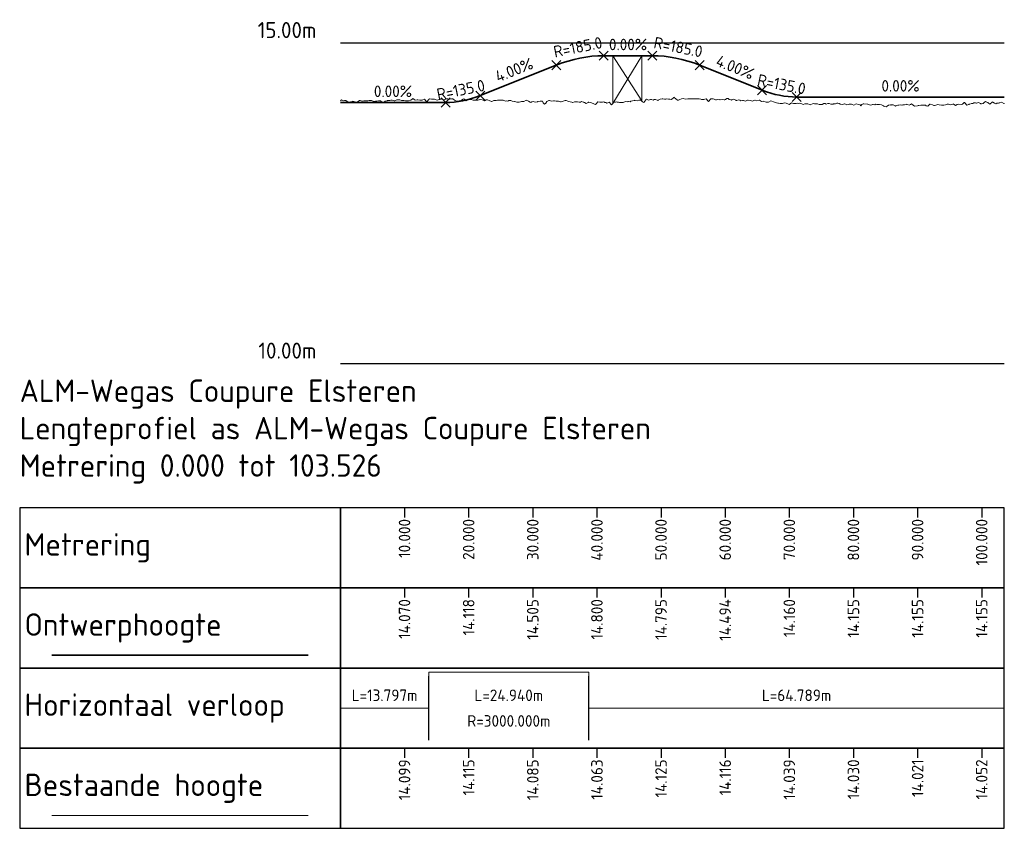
# Model space of a CAD drawing. Header units: metres. Extents: x 220364 to 225126, y 402650 to 403044.
# Tile 14 of 14: x 224972 to 225126, y 402910 to 403036. Entities that reach past the tile are written whole.
import ezdxf

# ---------------------------------------------------------------- set-up
doc = ezdxf.new("R2010")
doc.units = ezdxf.units.M
for name, color, linetype, lineweight in [('B-WA-GW-MAAIVELD-G', 8, 'Continuous', 18), ('N-WA-GW-MAAIVELD-G', 90, 'Continuous', 35), ('X-XX-AL-DETAIL_1-S', 253, 'Continuous', 18), ('X-XX-AL-DETAIL_2-G', 7, 'Continuous', 25), ('X-XX-AL-PROFIELBALK-G', 7, 'Continuous', 25), ('X-XX-AL-T18', 7, 'Continuous', 18), ('X-XX-AL-T25', 7, 'Continuous', 25), ('X-XX-AL-T35', 7, 'Continuous', 35)]:
    doc.layers.add(name, color=color, linetype=linetype, lineweight=lineweight)
doc.layers.add('C3D-PROFILE_PROFILEVIEW', color=7, linetype='Continuous')
doc.layers.add('C3D-PROFILE_PROFILEVIEW_LABELING', color=7, linetype='Continuous')
doc.styles.add('NLCS-ISO', font='NLCS-ISO.ttf')

# ---------------------------------------------------------------- blocks, each defined once
blk = doc.blocks.new('*U33')
at = {"layer": 'X-XX-AL-T25', "color": 7, "linetype": 'Continuous', "lineweight": 25, "char_height": 1.8, "attachment_point": 6, "rotation": 90, "style": 'NLCS-ISO'}
for s, insert in [('14.099', (225032.48, 402920.26)), ('14.115', (225042.48, 402920.26)), ('14.085', (225052.48, 402920.26)), ('14.063', (225062.48, 402920.26)), ('14.125', (225072.48, 402920.26)), ('14.116', (225082.48, 402920.26)), ('14.039', (225092.48, 402920.26)), ('14.030', (225102.48, 402920.26)), ('14.021', (225112.48, 402920.26)), ('14.052', (225122.48, 402920.26))]:
    blk.add_mtext(s, dxfattribs=dict(at, insert=insert))
blk = doc.blocks.new('*U34')
at = {"layer": 'X-XX-AL-T25', "color": 7, "linetype": 'Continuous', "lineweight": 25, "char_height": 1.8, "attachment_point": 5, "style": 'NLCS-ISO'}
for s, insert in [('L=13.797m', (225029.37, 402930.26)), ('L=24.940m', (225048.74, 402930.26)), ('L=64.789m', (225093.61, 402930.26)), ('R=3000.000m', (225048.74, 402926.26))]:
    blk.add_mtext(s, dxfattribs=dict(at, insert=insert))
blk = doc.blocks.new('*U35')
at = {"layer": 'X-XX-AL-T25', "color": 7, "linetype": 'Continuous', "lineweight": 25, "char_height": 1.8, "attachment_point": 6, "rotation": 90, "style": 'NLCS-ISO'}
for s, insert in [('10.000', (225032.48, 402957.76)), ('20.000', (225042.48, 402957.76)), ('30.000', (225052.48, 402957.76)), ('40.000', (225062.48, 402957.76)), ('50.000', (225072.48, 402957.76)), ('60.000', (225082.48, 402957.76)), ('70.000', (225092.48, 402957.76)), ('80.000', (225102.48, 402957.76)), ('90.000', (225112.48, 402957.76)), ('100.000', (225122.48, 402957.76))]:
    blk.add_mtext(s, dxfattribs=dict(at, insert=insert))

msp = doc.modelspace()

# ---------------------------------------------------------------- linework, layer by layer
at = {"layer": 'B-WA-GW-MAAIVELD-G', "color": 93, "linetype": 'Continuous', "lineweight": 18}
msp.add_line((224977.48, 402911.51), (225017.48, 402911.51), dxfattribs=at)
at = {"layer": 'B-WA-GW-MAAIVELD-G', "flags": 128}
for points in [[(225064.98, 403022.57), (225064.98, 403030.01)], [(225064.98, 403030.01), (225069.48, 403022.96)], [(225069.48, 403030.01), (225064.98, 403022.57)], [(225069.48, 403022.96), (225069.48, 403030.01)]]:
    msp.add_lwpolyline(points, dxfattribs=at)
at = {"layer": 'B-WA-GW-MAAIVELD-G', "color": 93, "linetype": 'Continuous', "lineweight": 18}
msp.add_lwpolyline([(225022.48, 403022.99), (225022.54, 403023.04), (225022.63, 403023.11), (225022.77, 403023.09), (225022.99, 403022.99), (225023.14, 403023.04), (225023.35, 403023.03), (225023.67, 403022.78), (225023.71, 403022.73), (225023.74, 403022.75), (225024.07, 403022.8), (225024.34, 403022.86), (225024.43, 403022.9), (225024.57, 403022.87), (225024.79, 403022.81), (225024.95, 403022.78), (225025.16, 403022.79), (225025.47, 403023), (225025.52, 403023.04), (225025.55, 403023.02), (225025.88, 403022.92), (225026.15, 403022.96), (225026.24, 403022.96), (225026.36, 403022.95), (225026.6, 403022.96), (225026.75, 403022.96), (225026.96, 403023.04), (225027.26, 403023.01), (225027.32, 403023.01), (225027.35, 403023), (225027.68, 403022.86), (225027.96, 403022.91), (225028.04, 403022.92), (225028.16, 403022.94), (225028.4, 403022.95), (225028.56, 403022.99), (225028.76, 403022.96), (225029.06, 403022.7), (225029.12, 403022.65), (225029.16, 403022.68), (225029.48, 403022.9), (225029.76, 403022.98), (225029.84, 403023.01), (225029.96, 403023.03), (225030.2, 403023), (225030.36, 403023.09), (225030.56, 403023.1), (225030.85, 403022.97), (225030.92, 403022.95), (225030.97, 403022.95), (225031.28, 403023.13), (225031.57, 403023.15), (225031.64, 403023.14), (225031.75, 403023.11), (225032, 403023), (225032.17, 403023.02), (225032.36, 403023), (225032.65, 403022.99), (225032.72, 403022.98), (225032.77, 403022.98), (225033.08, 403022.99), (225033.37, 403023.06), (225033.44, 403023.07), (225033.55, 403023.15), (225033.8, 403023.33), (225033.98, 403023.2), (225034.16, 403023.07), (225034.44, 403023.13), (225034.52, 403023.15), (225034.58, 403023.15), (225034.88, 403023.08), (225035.18, 403023.07), (225035.25, 403023.07), (225035.34, 403023.14), (225035.61, 403023.25), (225035.78, 403022.99), (225035.97, 403022.82), (225036.24, 403023.14), (225036.27, 403023.19), (225036.33, 403023.27), (225036.38, 403023.27), (225036.69, 403023.23), (225036.99, 403023.25), (225037.05, 403023.23), (225037.14, 403023.21), (225037.59, 403023.07), (225038.03, 403023.22), (225038.13, 403023.25), (225038.19, 403023.27), (225038.49, 403023.11), (225038.8, 403023.21), (225038.85, 403023.22), (225038.93, 403023.26), (225039.21, 403023.26), (225039.4, 403023.25), (225039.57, 403023.21), (225039.82, 403023.28), (225039.93, 403023.28), (225040, 403023.29), (225040.29, 403023.09), (225040.6, 403022.91), (225040.65, 403022.91), (225040.72, 403022.9), (225041.01, 403022.99), (225041.21, 403022.98), (225041.37, 403023.05), (225041.61, 403023.21), (225041.73, 403023.26), (225041.81, 403023.21), (225042.09, 403022.98), (225042.41, 403023.15), (225042.45, 403023.16), (225042.51, 403023.16), (225042.81, 403023.2), (225043.02, 403023.12), (225043.17, 403023.09), (225043.4, 403023.07), (225043.53, 403023.06), (225043.62, 403023.06), (225043.89, 403023.07), (225044.22, 403023.16), (225044.25, 403023.15), (225044.3, 403023.16), (225044.61, 403023.13), (225044.82, 403023.08), (225044.97, 403022.96), (225045.19, 403023.12), (225045.33, 403023.12), (225045.43, 403023.15), (225045.69, 403023), (225046.03, 403022.86), (225046.05, 403022.87), (225046.09, 403022.87), (225046.41, 403023), (225046.63, 403023.01), (225046.77, 403023), (225046.98, 403023.06), (225047.13, 403023.08), (225047.24, 403023.08), (225047.49, 403023.07), (225047.84, 403023.08), (225047.85, 403023.07), (225047.88, 403023.07), (225048.21, 403022.9), (225048.44, 403022.96), (225048.57, 403022.93), (225048.74, 403023), (225048.77, 403023.01), (225048.93, 403023.04), (225049.04, 403023.02), (225049.29, 403022.9), (225049.65, 403022.87), (225049.65, 403022.87), (225049.66, 403022.87), (225050.01, 403022.78), (225050.25, 403022.78), (225050.37, 403022.76), (225050.55, 403022.84), (225050.73, 403022.87), (225050.86, 403022.87), (225051.09, 403022.85), (225051.44, 403023.05), (225051.45, 403023.06), (225051.46, 403023.06), (225051.81, 403022.93), (225052.07, 403022.75), (225052.17, 403022.71), (225052.33, 403022.8), (225052.53, 403022.89), (225052.67, 403022.84), (225052.89, 403022.78), (225053.22, 403022.83), (225053.25, 403022.86), (225053.28, 403022.85), (225053.61, 403022.93), (225053.88, 403022.91), (225053.97, 403022.9), (225054.11, 403022.68), (225054.33, 403022.44), (225054.49, 403022.59), (225054.69, 403022.89), (225055, 403023.02), (225055.05, 403023.01), (225055.09, 403023.01), (225055.41, 403022.91), (225055.69, 403022.97), (225055.77, 403022.96), (225055.89, 403022.95), (225056.13, 403022.92), (225056.3, 403022.94), (225056.49, 403022.9), (225056.78, 403022.83), (225056.85, 403022.79), (225056.9, 403022.79), (225057.21, 403022.94), (225057.51, 403023.04), (225057.57, 403023), (225057.67, 403023), (225057.93, 403022.91), (225058.11, 403022.89), (225058.29, 403022.84), (225058.56, 403022.74), (225058.65, 403022.71), (225058.72, 403022.73), (225059.01, 403022.83), (225059.32, 403022.82), (225059.37, 403022.83), (225059.45, 403022.8), (225059.73, 403022.75), (225059.93, 403022.78), (225060.09, 403022.87), (225060.33, 403022.78), (225060.45, 403022.76), (225060.53, 403022.71), (225060.81, 403022.57), (225061.14, 403022.73), (225061.17, 403022.75), (225061.21, 403022.75), (225061.22, 403022.75), (225061.53, 403022.71), (225061.74, 403022.59), (225061.89, 403022.58), (225062.11, 403022.44), (225062.25, 403022.41), (225062.35, 403022.49), (225062.61, 403022.79), (225062.95, 403022.77), (225062.97, 403022.76), (225063, 403022.77), (225063.33, 403022.78), (225063.56, 403022.82), (225063.69, 403022.73), (225063.88, 403022.7), (225064.05, 403022.61), (225064.16, 403022.66), (225064.41, 403022.78), (225064.77, 403022.33), (225064.77, 403022.33), (225064.77, 403022.33), (225065.13, 403022.76), (225065.37, 403022.74), (225065.49, 403022.79), (225065.66, 403022.77), (225065.85, 403022.74), (225065.98, 403022.73), (225066.21, 403022.7), (225066.55, 403022.7), (225066.57, 403022.7), (225066.58, 403022.71), (225066.93, 403022.86), (225067.19, 403022.84), (225067.29, 403022.86), (225067.43, 403022.85), (225067.65, 403022.83), (225067.79, 403022.92), (225068.01, 403022.97), (225068.32, 403023.04), (225068.37, 403023.05), (225068.4, 403023.04), (225068.73, 403022.95), (225069.01, 403023.07), (225069.09, 403023.09), (225069.21, 403023.07), (225069.45, 403022.99), (225069.61, 403022.83), (225069.81, 403022.73), (225070.09, 403023.12), (225070.17, 403023.24), (225070.22, 403023.24), (225070.53, 403023.06), (225070.82, 403023.17), (225070.89, 403023.2), (225070.98, 403023.18), (225071.25, 403023.07), (225071.43, 403023.16), (225071.61, 403023.18), (225071.87, 403023.09), (225071.97, 403023.04), (225072.03, 403023.07), (225072.32, 403023.25), (225072.64, 403023.27), (225072.68, 403023.27), (225072.75, 403023.26), (225073.04, 403023.21), (225073.24, 403023.25), (225073.4, 403023.27), (225073.64, 403023.24), (225073.76, 403023.22), (225073.85, 403023.21), (225074.12, 403023.18), (225074.45, 403023.51), (225074.48, 403023.52), (225074.53, 403023.5), (225075.06, 403023.09), (225075.2, 403023.05), (225075.41, 403023.17), (225075.66, 403023.29), (225075.92, 403023.31), (225076.27, 403023.24), (225076.28, 403023.23), (225076.3, 403023.24), (225076.64, 403023.28), (225076.88, 403023.29), (225077, 403023.28), (225077.19, 403023.28), (225077.36, 403023.27), (225077.48, 403023.29), (225077.72, 403023.29), (225078.07, 403023.27), (225078.08, 403023.27), (225078.09, 403023.27), (225078.44, 403023.27), (225078.69, 403023.22), (225078.8, 403023.19), (225078.96, 403023.19), (225079.16, 403023.18), (225079.3, 403023.22), (225079.52, 403023.28), (225079.85, 403022.9), (225079.88, 403022.89), (225079.9, 403022.89), (225080.24, 403023.3), (225080.51, 403023.28), (225080.6, 403023.26), (225080.74, 403023.22), (225080.96, 403023.15), (225081.11, 403023.14), (225081.32, 403023.16), (225081.62, 403023.15), (225081.68, 403023.16), (225081.72, 403023.15), (225082.04, 403023.18), (225082.32, 403023.13), (225082.4, 403023.11), (225082.51, 403023.2), (225082.76, 403023.32), (225082.93, 403023.33), (225083.12, 403023.2), (225083.4, 403023.13), (225083.48, 403023.1), (225083.53, 403023.11), (225083.84, 403023.23), (225084.14, 403023.05), (225084.2, 403023), (225084.28, 403023.04), (225084.56, 403023.13), (225084.75, 403023.08), (225084.92, 403022.99), (225085.17, 403023.03), (225085.28, 403023.03), (225085.35, 403023.02), (225085.64, 403022.93), (225085.96, 403023.05), (225086, 403023.05), (225086.06, 403023.06), (225086.36, 403023.02), (225086.56, 403022.98), (225086.72, 403022.9), (225086.94, 403023.04), (225087.08, 403023.08), (225087.17, 403023.08), (225087.44, 403022.95), (225087.77, 403023.09), (225087.8, 403023.09), (225087.83, 403023.09), (225088.16, 403022.88), (225088.38, 403022.92), (225088.52, 403022.88), (225088.72, 403022.84), (225088.88, 403022.77), (225088.98, 403022.78), (225089.23, 403022.74), (225089.59, 403022.99), (225089.6, 403022.99), (225090.19, 403022.76), (225090.31, 403022.73), (225090.49, 403022.67), (225090.67, 403022.63), (225090.8, 403022.61), (225091.03, 403022.57), (225091.38, 403022.55), (225091.39, 403022.55), (225091.4, 403022.55), (225091.75, 403022.66), (225092.01, 403022.6), (225092.11, 403022.55), (225092.26, 403022.49), (225092.47, 403022.4), (225092.62, 403022.48), (225092.83, 403022.64), (225093.15, 403022.58), (225093.19, 403022.58), (225093.22, 403022.57), (225093.55, 403022.54), (225093.83, 403022.59), (225093.91, 403022.58), (225094.04, 403022.59), (225094.27, 403022.53), (225094.43, 403022.5), (225094.63, 403022.42), (225094.92, 403022.5), (225094.99, 403022.52), (225095.04, 403022.52), (225095.35, 403022.49), (225095.64, 403022.38), (225095.71, 403022.36), (225095.81, 403022.42), (225096.07, 403022.5), (225096.25, 403022.53), (225096.43, 403022.48), (225096.7, 403022.5), (225096.79, 403022.48), (225096.85, 403022.49), (225097.15, 403022.4), (225097.46, 403022.38), (225097.51, 403022.4), (225097.59, 403022.42), (225097.87, 403022.55), (225098.06, 403022.53), (225098.23, 403022.45), (225098.47, 403022.56), (225098.59, 403022.56), (225098.67, 403022.57), (225098.95, 403022.43), (225099.27, 403022.46), (225099.31, 403022.47), (225099.36, 403022.48), (225099.67, 403022.48), (225099.88, 403022.63), (225100.03, 403022.61), (225100.25, 403022.54), (225100.39, 403022.45), (225100.49, 403022.45), (225100.75, 403022.38), (225101.09, 403022.49), (225101.11, 403022.49), (225101.13, 403022.49), (225101.47, 403022.37), (225101.7, 403022.41), (225101.83, 403022.43), (225102.02, 403022.44), (225102.19, 403022.43), (225102.3, 403022.39), (225102.55, 403022.27), (225102.91, 403022.52), (225102.91, 403022.52), (225102.91, 403022.52), (225103.27, 403022.38), (225103.51, 403022.36), (225103.63, 403022.21), (225103.79, 403022.42), (225103.99, 403022.51), (225104.12, 403022.52), (225104.68, 403022.45), (225104.72, 403022.44), (225105.07, 403022.28), (225105.33, 403022.37), (225105.43, 403022.39), (225105.57, 403022.4), (225105.79, 403022.34), (225105.93, 403022.43), (225106.15, 403022.38), (225106.45, 403022.4), (225106.5, 403022.4), (225106.54, 403022.39), (225106.86, 403022.34), (225107.14, 403022.19), (225107.22, 403022.13), (225107.34, 403022.1), (225107.58, 403022.04), (225107.75, 403022.14), (225107.94, 403022.27), (225108.23, 403022.34), (225108.3, 403022.31), (225108.36, 403022.37), (225108.66, 403022.36), (225108.96, 403022.18), (225109.02, 403022.15), (225109.11, 403022.17), (225109.38, 403022.27), (225109.57, 403022.27), (225109.74, 403022.34), (225110, 403022.32), (225110.1, 403022.29), (225110.17, 403022.34), (225110.46, 403022.36), (225110.78, 403022.42), (225110.82, 403022.43), (225110.89, 403022.42), (225111.18, 403022.32), (225111.38, 403022.41), (225111.54, 403022.49), (225111.78, 403022.27), (225111.99, 403022.14), (225112.45, 403022.21), (225112.59, 403022.22), (225112.66, 403022.26), (225112.98, 403022.28), (225113.2, 403022.31), (225113.34, 403022.28), (225113.55, 403022.27), (225113.7, 403022.27), (225113.8, 403022.21), (225114.06, 403022.14), (225114.41, 403022.44), (225114.42, 403022.45), (225114.44, 403022.45), (225114.78, 403022.37), (225115.01, 403022.25), (225115.14, 403022.26), (225115.32, 403022.29), (225115.5, 403022.33), (225115.62, 403022.38), (225115.86, 403022.36), (225116.21, 403022.31), (225116.22, 403022.3), (225116.23, 403022.31), (225116.58, 403022.31), (225116.83, 403022.35), (225116.94, 403022.41), (225117.1, 403022.43), (225117.3, 403022.47), (225117.44, 403022.41), (225117.66, 403022.35), (225117.98, 403022.47), (225118.02, 403022.47), (225118.04, 403022.48), (225118.38, 403022.25), (225118.65, 403022.38), (225118.87, 403022.43), (225119.25, 403022.41), (225119.46, 403022.43), (225119.76, 403022.69), (225119.82, 403022.71), (225119.86, 403022.68), (225120.18, 403022.27), (225120.46, 403022.39), (225120.54, 403022.45), (225120.64, 403022.44), (225120.9, 403022.55), (225121.07, 403022.57), (225121.26, 403022.68), (225121.53, 403022.64), (225121.62, 403022.63), (225121.67, 403022.63), (225121.98, 403022.69), (225122.28, 403022.55), (225122.34, 403022.51), (225122.42, 403022.52), (225122.7, 403022.58), (225122.88, 403022.69), (225123.06, 403022.88), (225123.3, 403022.76), (225123.41, 403022.71), (225123.49, 403022.68), (225123.77, 403022.45), (225124.1, 403022.75), (225124.13, 403022.8), (225124.19, 403022.76), (225124.49, 403022.62), (225124.7, 403022.52), (225124.85, 403022.59), (225125.08, 403022.59), (225125.21, 403022.64), (225125.31, 403022.67), (225125.57, 403022.76), (225125.91, 403022.57), (225125.93, 403022.56), (225125.96, 403022.57), (225126, 403022.59)], dxfattribs=at)
at = {"layer": 'N-WA-GW-MAAIVELD-G', "color": 200, "linetype": 'Continuous', "lineweight": 35}
for p, q in [((225058.92, 403029.43), (225059.84, 403029.64)), ((225059.84, 403029.64), (225060.77, 403029.8)), ((225060.77, 403029.8), (225061.69, 403029.92)), ((225061.69, 403029.92), (225062.62, 403029.99)), ((225062.62, 403029.99), (225063.54, 403030.01)), ((225071.11, 403030.01), (225072.04, 403029.99)), ((225072.04, 403029.99), (225072.96, 403029.92)), ((225072.96, 403029.92), (225073.89, 403029.8)), ((225073.89, 403029.8), (225074.81, 403029.64)), ((225074.81, 403029.64), (225075.74, 403029.43)), ((225056.14, 403028.53), (225057.07, 403028.88)), ((225057.07, 403028.88), (225057.99, 403029.18)), ((225057.99, 403029.18), (225058.92, 403029.43)), ((225075.74, 403029.43), (225076.66, 403029.18)), ((225076.66, 403029.18), (225077.59, 403028.88)), ((225077.59, 403028.88), (225078.51, 403028.53)), ((225042.94, 403023.32), (225043.62, 403023.54)), ((225043.62, 403023.54), (225044.29, 403023.79)), ((225088.24, 403024.64), (225088.91, 403024.39)), ((225088.91, 403024.39), (225089.59, 403024.17)), ((225089.59, 403024.17), (225090.26, 403023.98)), ((225090.26, 403023.98), (225090.94, 403023.83)), ((225090.94, 403023.83), (225091.61, 403023.71)), ((225091.61, 403023.71), (225092.29, 403023.63)), ((225092.29, 403023.63), (225092.96, 403023.58)), ((225092.96, 403023.58), (225093.64, 403023.56)), ((225038.89, 403022.71), (225039.57, 403022.73)), ((225039.57, 403022.73), (225040.24, 403022.78)), ((225040.24, 403022.78), (225040.92, 403022.86)), ((225040.92, 403022.86), (225041.59, 403022.98)), ((225041.59, 403022.98), (225042.27, 403023.13)), ((225042.27, 403023.13), (225042.94, 403023.32)), ((224997.48, 402936.51), (225017.48, 402936.51))]:
    msp.add_line(p, q, dxfattribs=at)
at = {"layer": 'N-WA-GW-MAAIVELD-G'}
for p, q in [((225063.54, 403030.01), (225071.11, 403030.01)), ((225044.29, 403023.79), (225056.14, 403028.53)), ((225078.51, 403028.53), (225088.24, 403024.64)), ((225093.64, 403023.56), (225126, 403023.56)), ((225022.48, 403022.71), (225038.89, 403022.71)), ((224977.48, 402936.51), (224997.48, 402936.51))]:
    msp.add_line(p, q, dxfattribs=at)
at = {"layer": 'X-XX-AL-DETAIL_1-S'}
for p, q in [((225062.84, 403029.3), (225064.25, 403030.72)), ((225062.84, 403030.72), (225064.25, 403029.3)), ((225070.41, 403029.3), (225071.82, 403030.72)), ((225070.41, 403030.72), (225071.82, 403029.3)), ((225055.44, 403027.82), (225056.85, 403029.24)), ((225055.44, 403029.24), (225056.85, 403027.82)), ((225077.81, 403027.82), (225079.22, 403029.24)), ((225077.81, 403029.24), (225079.22, 403027.82)), ((225087.53, 403023.93), (225088.94, 403025.35)), ((225087.53, 403025.35), (225088.94, 403023.93)), ((225043.59, 403023.08), (225045, 403024.5)), ((225043.59, 403024.5), (225045, 403023.08)), ((225092.93, 403022.85), (225094.34, 403024.27)), ((225092.93, 403024.27), (225094.34, 403022.85)), ((225038.19, 403022), (225039.6, 403023.42)), ((225038.19, 403023.42), (225039.6, 403022))]:
    msp.add_line(p, q, dxfattribs=at)
at = {"layer": 'X-XX-AL-DETAIL_2-G'}
for p, q in [((225022.48, 403032.01), (225027.48, 403032.01)), ((225022.48, 402982.01), (225027.48, 402982.01))]:
    msp.add_line(p, q, dxfattribs=at)
at = {"layer": 'X-XX-AL-DETAIL_2-G', "color": 7, "linetype": 'Continuous', "lineweight": 25}
for p, q in [((225022.48, 403032.01), (225027.48, 403032.01)), ((225022.48, 403032.01), (225126, 403032.01)), ((225022.48, 402982.01), (225027.48, 402982.01)), ((225022.48, 402982.01), (225126, 402982.01))]:
    msp.add_line(p, q, dxfattribs=at)
at = {"layer": 'X-XX-AL-PROFIELBALK-G', "color": 7, "linetype": 'Continuous', "lineweight": 25}
for p, q in [((225032.48, 402959.51), (225032.48, 402958.01)), ((225042.48, 402959.51), (225042.48, 402958.01)), ((225052.48, 402959.51), (225052.48, 402958.01)), ((225062.48, 402959.51), (225062.48, 402958.01)), ((225072.48, 402959.51), (225072.48, 402958.01)), ((225082.48, 402959.51), (225082.48, 402958.01)), ((225092.48, 402959.51), (225092.48, 402958.01)), ((225102.48, 402959.51), (225102.48, 402958.01)), ((225112.48, 402959.51), (225112.48, 402958.01)), ((225122.48, 402959.51), (225122.48, 402958.01)), ((225032.48, 402947.01), (225032.48, 402945.51)), ((225042.48, 402947.01), (225042.48, 402945.51)), ((225052.48, 402947.01), (225052.48, 402945.51)), ((225062.48, 402947.01), (225062.48, 402945.51)), ((225072.48, 402947.01), (225072.48, 402945.51)), ((225082.48, 402947.01), (225082.48, 402945.51)), ((225092.48, 402947.01), (225092.48, 402945.51)), ((225102.48, 402947.01), (225102.48, 402945.51)), ((225112.48, 402947.01), (225112.48, 402945.51)), ((225122.48, 402947.01), (225122.48, 402945.51)), ((225022.48, 402923.26), (225022.48, 402933.26)), ((225036.27, 402923.26), (225036.27, 402933.26)), ((225061.21, 402923.26), (225061.21, 402933.26)), ((225032.48, 402922.01), (225032.48, 402920.51)), ((225042.48, 402922.01), (225042.48, 402920.51)), ((225052.48, 402922.01), (225052.48, 402920.51)), ((225062.48, 402922.01), (225062.48, 402920.51)), ((225072.48, 402922.01), (225072.48, 402920.51)), ((225082.48, 402922.01), (225082.48, 402920.51)), ((225092.48, 402922.01), (225092.48, 402920.51)), ((225102.48, 402922.01), (225102.48, 402920.51)), ((225112.48, 402922.01), (225112.48, 402920.51)), ((225122.48, 402922.01), (225122.48, 402920.51))]:
    msp.add_line(p, q, dxfattribs=at)
for points in [[(225022.48, 402947.01), (225022.48, 402959.51), (224972.48, 402959.51), (224972.48, 402947.01)], [(225022.48, 402947.01), (225126, 402947.01), (225126, 402959.51), (225022.48, 402959.51)], [(225022.48, 402934.51), (225022.48, 402947.01), (224972.48, 402947.01), (224972.48, 402934.51)], [(225022.48, 402934.51), (225126, 402934.51), (225126, 402947.01), (225022.48, 402947.01)], [(225022.48, 402922.01), (225022.48, 402934.51), (224972.48, 402934.51), (224972.48, 402922.01)], [(225022.48, 402922.01), (225126, 402922.01), (225126, 402934.51), (225022.48, 402934.51)], [(225022.48, 402909.51), (225022.48, 402922.01), (224972.48, 402922.01), (224972.48, 402909.51)], [(225022.48, 402909.51), (225126, 402909.51), (225126, 402922.01), (225022.48, 402922.01)]]:
    msp.add_3dface(points, dxfattribs=at)
at = {"layer": 'X-XX-AL-T18', "color": 7, "linetype": 'Continuous', "lineweight": 18}
for p, q in [((225036.27, 402928.26), (225036.27, 402933.88)), ((225036.27, 402933.88), (225061.21, 402933.88)), ((225061.21, 402933.88), (225061.21, 402928.26)), ((225022.48, 402928.26), (225036.27, 402928.26)), ((225061.21, 402928.26), (225061.21, 402928.26)), ((225061.21, 402928.26), (225126, 402928.26))]:
    msp.add_line(p, q, dxfattribs=at)

# ---------------------------------------------------------------- block references
at = {"layer": 'C3D-PROFILE_PROFILEVIEW_LABELING', "color": 7, "linetype": 'Continuous', "lineweight": -3}
for name in ['*U35', '*U34', '*U33']:
    msp.add_blockref(name, (0, 0), dxfattribs=at)

# ---------------------------------------------------------------- texts
at = {"layer": 'C3D-PROFILE_PROFILEVIEW', "color": 7, "linetype": 'Continuous', "lineweight": -3, "char_height": 3.5, "attachment_point": 4, "style": 'NLCS-ISO'}
for s, insert in [('Ontwerphoogte', (224973.23, 402940.76)), ('Bestaande hoogte', (224973.23, 402915.76))]:
    msp.add_mtext(s, dxfattribs=dict(at, insert=insert))
at = {"layer": 'X-XX-AL-T25', "color": 7, "linetype": 'Continuous', "lineweight": 25, "style": 'NLCS-ISO'}
for s, insert, char_height, attachment_point in [('15.00m', (225018.73, 403034.01), 2.5, 6), ('10.00m', (225018.73, 402984.01), 2.5, 6), ('Metrering', (224973.23, 402953.26), 3.5, 4), ('Horizontaal verloop', (224973.23, 402928.26), 3.5, 4)]:
    msp.add_mtext(s, dxfattribs=dict(at, insert=insert, char_height=char_height, attachment_point=attachment_point))
at = {"layer": 'X-XX-AL-T25', "char_height": 1.8, "attachment_point": 8, "style": 'NLCS-ISO'}
for s, insert, rotation in [('{\\fNLCS-ISO|b0|i0|c0|p10;R=185.0}', (225059.68, 403030.47), 11.3099), ('{\\fNLCS-ISO|b0|i0|c0|p10;R=185.0}', (225074.98, 403030.47), 348.6901), ('{\\fNLCS-ISO|b0|i0|c0|p10;\\C256;4.00%}', (225049.9, 403026.95), 21.8014), ('{\\fNLCS-ISO|b0|i0|c0|p10;\\C256;4.00%}', (225083.69, 403027.37), 338.1986), ('{\\fNLCS-ISO|b0|i0|c0|p10;R=135.0}', (225091.1, 403024.66), 348.6901), ('{\\fNLCS-ISO|b0|i0|c0|p10;R=135.0}', (225041.43, 403023.81), 11.3099), ('{\\fNLCS-ISO|b0|i0|c0|p10;\\C256;0.00%}', (225109.82, 403024.41), 360)]:
    msp.add_mtext(s, dxfattribs=dict(at, insert=insert, rotation=rotation))
for insert in [(225067.33, 403030.86), (225030.68, 403023.56)]:
    msp.add_mtext('{\\fNLCS-ISO|b0|i0|c0|p10;\\C256;0.00%}', dxfattribs=dict(at, insert=insert))
at = {"layer": 'X-XX-AL-T25', "color": 7, "linetype": 'Continuous', "lineweight": 25, "char_height": 1.8, "attachment_point": 6, "rotation": 90, "style": 'NLCS-ISO'}
for s, insert in [('14.118', (225042.48, 402945.26)), ('14.494', (225082.48, 402945.26)), ('14.070', (225032.48, 402945.26)), ('14.505', (225052.48, 402945.26)), ('14.800', (225062.48, 402945.26)), ('14.795', (225072.48, 402945.26)), ('14.160', (225092.48, 402945.26)), ('14.155', (225102.48, 402945.26)), ('14.155', (225112.48, 402945.26)), ('14.155', (225122.48, 402945.26))]:
    msp.add_mtext(s, dxfattribs=dict(at, insert=insert))
at = {"layer": 'X-XX-AL-T35', "color": 7, "linetype": 'Continuous', "lineweight": 35, "insert": (224972.48, 402979.51), "char_height": 3.5, "attachment_point": 1, "style": 'NLCS-ISO'}
msp.add_mtext('{\\C256;ALM-Wegas Coupure Elsteren^JLengteprofiel as ALM-Wegas Coupure Elsteren\\PMetrering 0.000 tot 103.526}', dxfattribs=at)

doc.saveas('drawing.dxf')
